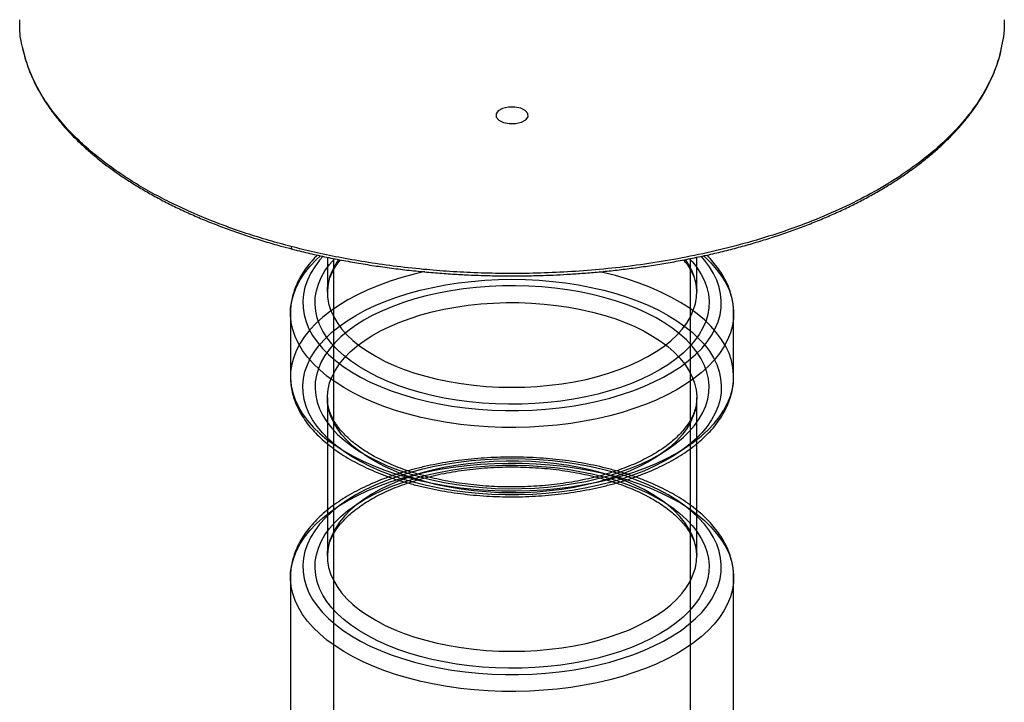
# Paper-space layout '_Trimétrica' of a CAD drawing. Header units: millimetres. Extents: x -215 to 185, y -227 to 519.
# Tile 2 of 3: x -215 to 185, y -64 to 213. Entities that reach past the tile are written whole.
import ezdxf

# ---------------------------------------------------------------- set-up
doc = ezdxf.new("R2010")
doc.units = ezdxf.units.MM

psp = doc.layouts.new('_Trimétrica')

# ---------------------------------------------------------------- linework, layer by layer
at = {"color": 7, "linetype": 'Continuous', "lineweight": 25}
for p, q in [((-89.73, 116.78), (-89.73, 102.62)), ((-87.23, 116.26), (-87.23, -175.96)), ((57.77, -175.96), (57.77, 116.27)), ((60.27, 102.62), (60.27, 116.78)), ((-104.73, 94.04), (-104.73, 68.33)), ((75.27, 68.33), (75.27, 94.04)), ((-89.73, 59.76), (-89.73, -4.53)), ((60.27, -4.53), (60.27, 59.76)), ((-104.73, -13.1), (-104.73, -133.11)), ((75.27, -133.11), (75.27, -13.1))]:
    psp.add_line(p, q, dxfattribs=at)
at = {"color": 7, "linetype": 'Continuous', "flags": 128}
psp.add_lwpolyline([(-8.22, 173.78), (-8.3, 175.1), (-9.35, 176.31), (-11.22, 177.22), (-13.62, 177.7), (-16.2, 177.66), (-18.54, 177.12), (-20.31, 176.15), (-21.23, 174.92), (-21.16, 173.59), (-20.1, 172.38), (-18.23, 171.47), (-15.83, 171), (-13.26, 171.04), (-10.91, 171.58), (-9.14, 172.54), (-8.22, 173.78)], dxfattribs=at)
at = {"color": 7, "linetype": 'Continuous', "lineweight": 25, "flags": 128}
for points in [[(-56.73, 53.05), (-61.64, 54.49), (-66.37, 56.08), (-70.9, 57.83), (-75.2, 59.72), (-79.27, 61.74), (-83.08, 63.89), (-86.62, 66.16), (-89.88, 68.54), (-92.84, 71.02), (-95.49, 73.59), (-97.83, 76.25), (-99.83, 78.97), (-101.5, 81.75), (-102.83, 84.58), (-103.81, 87.45), (-104.44, 90.34), (-104.71, 93.25), (-104.63, 96.16), (-104.2, 99.07), (-103.41, 101.95), (-102.27, 104.8), (-100.78, 107.61), (-98.96, 110.37), (-96.8, 113.06), (-94.32, 115.68), (-92.49, 117.38)], [(-91.47, 117.16), (-92.86, 115.56), (-94.87, 112.92), (-96.53, 110.22), (-97.85, 107.47), (-98.83, 104.68), (-99.45, 101.86), (-99.72, 99.03), (-99.62, 96.19), (-99.18, 93.37), (-98.38, 90.56), (-97.23, 87.79), (-95.73, 85.06), (-93.89, 82.39), (-91.72, 79.78), (-89.23, 77.25), (-86.42, 74.81), (-83.32, 72.47), (-79.92, 70.24), (-76.26, 68.13), (-72.33, 66.14), (-68.17, 64.29), (-63.77, 62.58), (-59.18, 61.02), (-54.4, 59.61)], [(-52.06, 61.89), (-56.7, 63.25), (-61.16, 64.78), (-65.41, 66.45), (-69.43, 68.26), (-73.21, 70.21), (-76.72, 72.29), (-79.96, 74.48), (-82.91, 76.78), (-85.55, 79.17), (-87.88, 81.65), (-89.88, 84.2), (-91.54, 86.82), (-92.86, 89.49), (-93.83, 92.19), (-94.45, 94.93), (-94.72, 97.68), (-94.62, 100.43), (-94.17, 103.18), (-93.36, 105.9), (-92.21, 108.59), (-90.7, 111.23), (-88.86, 113.81), (-86.82, 116.19)], [(63.03, 117.39), (63.39, 117.07), (66.04, 114.49), (68.37, 111.84), (70.38, 109.12), (72.05, 106.34), (73.38, 103.51), (74.36, 100.64), (74.99, 97.75), (75.26, 94.84), (75.18, 91.93), (74.74, 89.02), (73.96, 86.14), (72.82, 83.29), (71.33, 80.48), (69.51, 77.72), (67.35, 75.03), (64.87, 72.41), (62.08, 69.88), (58.98, 67.44), (55.59, 65.11), (51.92, 62.9), (48, 60.8), (43.82, 58.84), (39.41, 57.01), (34.79, 55.34), (29.97, 53.81), (24.98, 52.45), (19.83, 51.24), (14.55, 50.21), (9.14, 49.35), (3.65, 48.67), (-1.92, 48.16), (-7.54, 47.84), (-13.19, 47.7), (-18.84, 47.74), (-24.48, 47.96), (-30.08, 48.37), (-35.61, 48.96), (-41.07, 49.72), (-46.42, 50.66), (-51.65, 51.77), (-56.73, 53.05)], [(-54.4, 59.61), (-49.45, 58.37), (-44.35, 57.3), (-39.13, 56.39), (-33.81, 55.67), (-28.41, 55.12), (-22.95, 54.76), (-17.46, 54.57), (-11.95, 54.57), (-6.46, 54.76), (-1, 55.13), (4.4, 55.67), (9.72, 56.4), (14.94, 57.3), (20.03, 58.38), (24.98, 59.62), (29.76, 61.03), (34.36, 62.59), (38.75, 64.3), (42.91, 66.15), (46.84, 68.14), (50.5, 70.26), (53.89, 72.49), (56.99, 74.83), (59.8, 77.27), (62.29, 79.8), (64.45, 82.41), (66.29, 85.08), (67.78, 87.81), (68.93, 90.58), (69.73, 93.39), (70.17, 96.22), (70.26, 99.05), (69.99, 101.88), (69.37, 104.7), (68.39, 107.49), (67.07, 110.24), (65.4, 112.94), (63.39, 115.58), (62.01, 117.16)], [(57.36, 116.19), (58.42, 115.01), (60.42, 112.46), (62.09, 109.84), (63.41, 107.17), (64.38, 104.46), (65, 101.73), (65.26, 98.98), (65.17, 96.23), (64.72, 93.48), (63.91, 90.76), (62.75, 88.07), (61.25, 85.43), (59.41, 82.84), (57.24, 80.33), (54.74, 77.89), (51.93, 75.55), (48.83, 73.31), (45.44, 71.18), (41.79, 69.17), (37.88, 67.29), (33.74, 65.55), (29.38, 63.95), (24.82, 62.51), (20.09, 61.23), (15.2, 60.12), (10.18, 59.17), (5.04, 58.4), (-0.18, 57.81), (-5.46, 57.4), (-10.79, 57.18), (-16.14, 57.13), (-21.48, 57.27), (-26.79, 57.6), (-32.04, 58.1), (-37.22, 58.79), (-42.3, 59.65), (-47.25, 60.69), (-52.06, 61.89)], [(-85.18, 115.86), (-86.47, 113.87), (-87.81, 111.3), (-88.8, 108.68), (-89.43, 106.03), (-89.71, 103.37), (-89.63, 100.7), (-89.2, 98.05), (-88.41, 95.41), (-87.27, 92.81), (-85.78, 90.25), (-83.96, 87.76), (-81.8, 85.33), (-79.33, 82.99), (-76.54, 80.74), (-73.47, 78.6), (-70.11, 76.57), (-66.49, 74.66), (-62.62, 72.89), (-58.53, 71.26), (-54.22, 69.78), (-49.73, 68.45)], [(-49.73, 68.45), (-45.07, 67.29), (-40.26, 66.3), (-35.34, 65.48), (-30.31, 64.83), (-25.22, 64.37), (-20.07, 64.09), (-14.89, 63.99), (-9.72, 64.07), (-4.57, 64.34), (0.53, 64.8), (5.56, 65.43), (10.5, 66.24), (15.31, 67.22), (19.98, 68.37), (24.48, 69.69), (28.8, 71.16), (32.91, 72.78), (36.79, 74.54), (40.43, 76.44), (43.81, 78.46), (46.9, 80.6), (49.7, 82.84), (52.2, 85.18), (54.38, 87.6), (56.22, 90.09), (57.73, 92.64), (58.89, 95.24), (59.71, 97.87), (60.16, 100.53), (60.27, 103.2), (60.01, 105.86), (59.4, 108.51), (58.43, 111.13), (57.12, 113.71), (55.73, 115.86)], [(-50.18, 110.93), (-54.43, 109.93), (-59.43, 108.56), (-64.24, 107.04), (-68.86, 105.36), (-73.27, 103.53), (-77.45, 101.57), (-81.38, 99.48), (-85.04, 97.26), (-88.43, 94.93), (-91.53, 92.49), (-94.32, 89.96), (-96.8, 87.35), (-98.96, 84.65), (-100.78, 81.9), (-102.27, 79.09), (-103.41, 76.23), (-104.2, 73.35), (-104.63, 70.45), (-104.71, 67.54), (-104.44, 64.63), (-103.81, 61.73), (-102.83, 58.87), (-101.5, 56.04), (-99.83, 53.25), (-97.83, 50.53), (-95.49, 47.88), (-92.84, 45.31), (-89.88, 42.83), (-86.62, 40.45), (-83.08, 38.18), (-79.27, 36.02), (-75.2, 34), (-70.9, 32.11), (-66.37, 30.37), (-61.64, 28.77), (-56.73, 27.33)], [(-56.73, 27.33), (-51.65, 26.06), (-46.42, 24.95), (-41.07, 24.01), (-35.61, 23.24), (-30.08, 22.65), (-24.48, 22.25), (-18.84, 22.02), (-13.19, 21.98), (-7.54, 22.12), (-1.92, 22.45), (3.65, 22.95), (9.14, 23.64), (14.55, 24.5), (19.83, 25.53), (24.98, 26.73), (29.97, 28.1), (34.79, 29.62), (39.41, 31.3), (43.82, 33.12), (48, 35.09), (51.92, 37.18), (55.59, 39.4), (58.98, 41.73), (62.08, 44.16), (64.87, 46.7), (67.35, 49.31), (69.51, 52), (71.33, 54.76), (72.82, 57.57), (73.96, 60.42), (74.74, 63.31), (75.18, 66.21), (75.26, 69.12), (74.99, 72.03), (74.36, 74.92), (73.38, 77.79), (72.05, 80.62), (70.38, 83.4), (68.37, 86.13), (66.04, 88.78), (63.39, 91.35), (60.43, 93.83), (57.17, 96.21), (53.63, 98.48), (49.82, 100.63), (45.75, 102.66), (41.45, 104.55), (36.92, 106.29), (32.19, 107.89), (27.28, 109.32), (22.2, 110.6), (20.83, 110.91)], [(-54.4, 25.32), (-59.18, 26.73), (-63.77, 28.29), (-68.17, 30), (-72.33, 31.85), (-76.26, 33.84), (-79.92, 35.95), (-83.32, 38.19), (-86.42, 40.53), (-89.23, 42.97), (-91.72, 45.5), (-93.89, 48.1), (-95.73, 50.77), (-97.23, 53.5), (-98.38, 56.27), (-99.18, 59.08), (-99.62, 61.91), (-99.72, 64.74), (-99.45, 67.57), (-98.83, 70.39), (-97.85, 73.18), (-96.53, 75.93), (-94.87, 78.63), (-92.86, 81.28), (-90.53, 83.84), (-87.89, 86.33), (-84.93, 88.72), (-81.68, 91.01), (-78.15, 93.19), (-74.36, 95.24), (-70.31, 97.16), (-66.03, 98.95), (-61.54, 100.58), (-56.85, 102.07), (-51.98, 103.39), (-46.96, 104.55), (-41.8, 105.54), (-36.53, 106.36), (-31.16, 107), (-25.73, 107.45), (-20.25, 107.73), (-14.75, 107.82), (-9.25, 107.73), (-3.77, 107.46), (1.67, 107), (7.03, 106.36), (12.3, 105.55), (17.46, 104.56), (22.49, 103.4), (27.36, 102.08), (32.05, 100.6), (36.54, 98.96), (40.83, 97.18), (44.87, 95.26), (48.67, 93.2), (52.2, 91.03), (55.45, 88.74), (58.41, 86.35), (61.06, 83.87), (63.39, 81.3), (65.4, 78.66), (67.07, 75.95), (68.39, 73.2), (69.37, 70.41), (69.99, 67.6), (70.26, 64.76), (70.17, 61.93), (69.73, 59.1), (68.93, 56.3), (67.78, 53.52), (66.29, 50.8), (64.45, 48.12), (62.29, 45.52), (59.8, 42.99), (56.99, 40.55), (53.89, 38.21), (50.5, 35.97), (46.84, 33.86), (42.91, 31.87), (38.75, 30.01), (34.36, 28.3), (29.76, 26.74), (24.98, 25.34), (20.03, 24.09), (14.94, 23.02), (9.72, 22.11), (4.4, 21.39), (-1, 20.84), (-6.46, 20.47), (-11.95, 20.29), (-17.46, 20.29), (-22.95, 20.47), (-28.41, 20.84), (-33.81, 21.38), (-39.13, 22.11), (-44.35, 23.01), (-49.45, 24.08), (-54.4, 25.32)], [(-52.06, 27.6), (-47.25, 26.4), (-42.3, 25.36), (-37.22, 24.5), (-32.04, 23.82), (-26.79, 23.31), (-21.48, 22.99), (-16.14, 22.85), (-10.79, 22.89), (-5.46, 23.12), (-0.18, 23.53), (5.04, 24.12), (10.18, 24.89), (15.2, 25.83), (20.09, 26.95), (24.82, 28.23), (29.38, 29.67), (33.74, 31.26), (37.88, 33), (41.79, 34.88), (45.44, 36.89), (48.83, 39.02), (51.93, 41.26), (54.74, 43.61), (57.24, 46.04), (59.41, 48.56), (61.25, 51.14), (62.75, 53.79), (63.91, 56.47), (64.72, 59.2), (65.17, 61.94), (65.26, 64.69), (65, 67.44), (64.38, 70.18), (63.41, 72.89), (62.09, 75.55), (60.42, 78.17), (58.42, 80.72), (56.1, 83.2), (53.45, 85.6), (50.51, 87.89), (47.27, 90.09), (43.75, 92.16), (39.98, 94.11), (35.95, 95.92), (31.71, 97.6), (27.25, 99.12), (22.61, 100.48), (17.8, 101.69), (12.85, 102.72), (7.77, 103.58), (2.59, 104.27), (-2.67, 104.78), (-7.97, 105.1), (-13.31, 105.24), (-18.66, 105.2), (-23.99, 104.97), (-29.27, 104.56), (-34.5, 103.97), (-39.63, 103.2), (-44.65, 102.25), (-49.54, 101.14), (-54.27, 99.86), (-58.83, 98.42), (-63.19, 96.83), (-67.33, 95.08), (-71.24, 93.21), (-74.9, 91.2), (-78.28, 89.07), (-81.39, 86.82), (-84.19, 84.48), (-86.69, 82.04), (-88.86, 79.53), (-90.7, 76.94), (-92.21, 74.3), (-93.36, 71.61), (-94.17, 68.89), (-94.62, 66.15), (-94.72, 63.39), (-94.45, 60.64), (-93.83, 57.91), (-92.86, 55.2), (-91.54, 52.53), (-89.88, 49.92), (-87.88, 47.36), (-85.55, 44.88), (-82.91, 42.49), (-79.96, 40.19), (-76.72, 38), (-73.21, 35.93), (-69.43, 33.98), (-65.41, 32.16), (-61.16, 30.49), (-56.7, 28.97), (-52.06, 27.6)], [(-49.73, 25.59), (-54.22, 26.92), (-58.53, 28.4), (-62.62, 30.03), (-66.49, 31.8), (-70.11, 33.71), (-73.47, 35.74), (-76.54, 37.89), (-79.33, 40.13), (-81.8, 42.48), (-83.96, 44.9), (-85.78, 47.4), (-87.27, 49.95), (-88.41, 52.55), (-89.2, 55.19), (-89.63, 57.84), (-89.71, 60.51), (-89.43, 63.17), (-88.8, 65.82), (-87.81, 68.44), (-86.47, 71.01), (-84.79, 73.54), (-82.78, 75.99), (-80.44, 78.37), (-77.79, 80.66), (-74.84, 82.85), (-71.61, 84.93), (-68.1, 86.9), (-64.34, 88.73), (-60.34, 90.42), (-56.12, 91.97), (-51.71, 93.36), (-47.12, 94.6), (-42.37, 95.67), (-37.5, 96.56), (-32.51, 97.28), (-27.44, 97.83), (-22.31, 98.19), (-17.15, 98.37), (-11.97, 98.36), (-6.81, 98.17), (-1.68, 97.8), (3.38, 97.24), (8.36, 96.51), (13.23, 95.6), (17.97, 94.52), (22.54, 93.28), (26.95, 91.87), (31.15, 90.32), (35.13, 88.61), (38.88, 86.77), (42.37, 84.8), (45.59, 82.72), (48.52, 80.52), (51.15, 78.22), (53.47, 75.84), (55.46, 73.37), (57.12, 70.85), (58.43, 68.27), (59.4, 65.65), (60.01, 63), (60.27, 60.34), (60.16, 57.67), (59.71, 55.02), (58.89, 52.38), (57.73, 49.78), (56.22, 47.23), (54.38, 44.74), (52.2, 42.32), (49.7, 39.99), (46.9, 37.74), (43.81, 35.61), (40.43, 33.58), (36.79, 31.69), (32.91, 29.92), (28.8, 28.3), (24.48, 26.83), (19.98, 25.51), (15.31, 24.36), (10.5, 23.38), (5.56, 22.57), (0.53, 21.94), (-4.57, 21.49), (-9.72, 21.22), (-14.89, 21.13), (-20.07, 21.23), (-25.22, 21.51), (-30.31, 21.97), (-35.34, 22.62), (-40.26, 23.44), (-45.07, 24.43), (-49.73, 25.59)], [(-56.73, -54.1), (-61.64, -52.66), (-66.37, -51.06), (-70.9, -49.32), (-75.2, -47.43), (-79.27, -45.41), (-83.08, -43.26), (-86.62, -40.99), (-89.88, -38.61), (-92.84, -36.12), (-95.49, -33.55), (-97.83, -30.9), (-99.83, -28.18), (-101.5, -25.4), (-102.83, -22.57), (-103.81, -19.7), (-104.44, -16.8), (-104.71, -13.89), (-104.63, -10.98), (-104.2, -8.08), (-103.41, -5.2), (-102.27, -2.34), (-100.78, 0.47), (-98.96, 3.22), (-96.8, 5.91), (-94.32, 8.53), (-91.53, 11.06), (-88.43, 13.5), (-85.04, 15.83), (-81.38, 18.05), (-77.45, 20.14), (-73.27, 22.1), (-68.86, 23.93), (-64.24, 25.61), (-59.43, 27.13), (-54.43, 28.5), (-49.28, 29.7), (-44, 30.73), (-38.6, 31.59), (-33.1, 32.28), (-27.53, 32.78), (-21.91, 33.1), (-16.27, 33.24), (-10.61, 33.2), (-4.98, 32.98), (0.62, 32.57), (6.16, 31.99), (11.62, 31.22), (16.97, 30.28), (22.2, 29.17), (27.28, 27.89), (32.19, 26.45), (36.92, 24.86), (41.45, 23.11), (45.75, 21.23), (49.82, 19.2), (53.63, 17.05), (57.17, 14.78), (60.43, 12.4), (63.39, 9.92), (66.04, 7.35), (68.37, 4.7), (70.38, 1.97), (72.05, -0.81), (73.38, -3.64), (74.36, -6.51), (74.99, -9.4), (75.26, -12.31), (75.18, -15.22), (74.74, -18.12), (73.96, -21.01), (72.82, -23.86), (71.33, -26.67), (69.51, -29.43), (67.35, -32.12), (64.87, -34.73), (62.08, -37.27), (58.98, -39.7), (55.59, -42.03), (51.92, -44.25), (48, -46.34), (43.82, -48.31), (39.41, -50.13), (34.79, -51.81), (29.97, -53.33), (24.98, -54.7), (19.83, -55.9), (14.55, -56.94), (9.14, -57.8), (3.65, -58.48), (-1.92, -58.98), (-7.54, -59.31), (-13.19, -59.45), (-18.84, -59.41), (-24.48, -59.18), (-30.08, -58.78), (-35.61, -58.19), (-41.07, -57.43), (-46.42, -56.49), (-51.65, -55.38), (-56.73, -54.1)], [(-54.4, -47.53), (-49.45, -48.78), (-44.35, -49.85), (-39.13, -50.75), (-33.81, -51.48), (-28.41, -52.02), (-22.95, -52.39), (-17.46, -52.57), (-11.95, -52.57), (-6.46, -52.39), (-1, -52.02), (4.4, -51.47), (9.72, -50.74), (14.94, -49.84), (20.03, -48.77), (24.98, -47.52), (29.76, -46.12), (34.36, -44.56), (38.75, -42.85), (42.91, -40.99), (46.84, -39), (50.5, -36.89), (53.89, -34.65), (56.99, -32.31), (59.8, -29.87), (62.29, -27.34), (64.45, -24.74), (66.29, -22.06), (67.78, -19.33), (68.93, -16.56), (69.73, -13.76), (70.17, -10.93), (70.26, -8.1), (69.99, -5.26), (69.37, -2.45), (68.39, 0.34), (67.07, 3.1), (65.4, 5.8), (63.39, 8.44), (61.06, 11.01), (58.41, 13.49), (55.45, 15.88), (52.2, 18.17), (48.67, 20.35), (44.87, 22.4), (40.83, 24.32), (36.54, 26.1), (32.05, 27.74), (27.36, 29.22), (22.49, 30.54), (17.46, 31.7), (12.3, 32.69), (7.03, 33.5), (1.67, 34.14), (-3.77, 34.6), (-9.25, 34.87), (-14.75, 34.96), (-20.25, 34.87), (-25.73, 34.59), (-31.16, 34.14), (-36.53, 33.5), (-41.8, 32.68), (-46.96, 31.69), (-51.98, 30.53), (-56.85, 29.21), (-61.54, 27.72), (-66.03, 26.09), (-70.31, 24.3), (-74.36, 22.38), (-78.15, 20.33), (-81.68, 18.15), (-84.93, 15.86), (-87.89, 13.47), (-90.53, 10.99), (-92.86, 8.42), (-94.87, 5.78), (-96.53, 3.07), (-97.85, 0.32), (-98.83, -2.47), (-99.45, -5.29), (-99.72, -8.12), (-99.62, -10.95), (-99.18, -13.78), (-98.38, -16.58), (-97.23, -19.36), (-95.73, -22.09), (-93.89, -24.76), (-91.72, -27.36), (-89.23, -29.89), (-86.42, -32.33), (-83.32, -34.67), (-79.92, -36.9), (-76.26, -39.02), (-72.33, -41.01), (-68.17, -42.86), (-63.77, -44.57), (-59.18, -46.13), (-54.4, -47.53)], [(-52.06, -45.26), (-56.7, -43.89), (-61.16, -42.37), (-65.41, -40.7), (-69.43, -38.88), (-73.21, -36.93), (-76.72, -34.86), (-79.96, -32.67), (-82.91, -30.37), (-85.55, -27.98), (-87.88, -25.5), (-89.88, -22.94), (-91.54, -20.33), (-92.86, -17.66), (-93.83, -14.95), (-94.45, -12.22), (-94.72, -9.47), (-94.62, -6.71), (-94.17, -3.97), (-93.36, -1.25), (-92.21, 1.44), (-90.7, 4.08), (-88.86, 6.67), (-86.69, 9.18), (-84.19, 11.62), (-81.39, 13.96), (-78.28, 16.21), (-74.9, 18.34), (-71.24, 20.35), (-67.33, 22.23), (-63.19, 23.97), (-58.83, 25.56), (-54.27, 27), (-49.54, 28.28), (-44.65, 29.4), (-39.63, 30.34), (-34.5, 31.11), (-29.27, 31.7), (-23.99, 32.11), (-18.66, 32.34), (-13.31, 32.38), (-7.97, 32.24), (-2.67, 31.92), (2.59, 31.41), (7.77, 30.72), (12.85, 29.86), (17.8, 28.83), (22.61, 27.62), (27.25, 26.26), (31.71, 24.74), (35.95, 23.06), (39.98, 21.25), (43.75, 19.3), (47.27, 17.23), (50.51, 15.04), (53.45, 12.74), (56.1, 10.34), (58.42, 7.87), (60.42, 5.31), (62.09, 2.69), (63.41, 0.03), (64.38, -2.68), (65, -5.42), (65.26, -8.17), (65.17, -10.92), (64.72, -13.66), (63.91, -16.39), (62.75, -19.07), (61.25, -21.72), (59.41, -24.3), (57.24, -26.82), (54.74, -29.25), (51.93, -31.6), (48.83, -33.84), (45.44, -35.97), (41.79, -37.98), (37.88, -39.86), (33.74, -41.6), (29.38, -43.19), (24.82, -44.63), (20.09, -45.91), (15.2, -47.03), (10.18, -47.97), (5.04, -48.74), (-0.18, -49.33), (-5.46, -49.74), (-10.79, -49.97), (-16.14, -50.01), (-21.48, -49.87), (-26.79, -49.55), (-32.04, -49.04), (-37.22, -48.36), (-42.3, -47.49), (-47.25, -46.46), (-52.06, -45.26)], [(-49.73, -38.69), (-45.07, -39.86), (-40.26, -40.85), (-35.34, -41.67), (-30.31, -42.31), (-25.22, -42.78), (-20.07, -43.06), (-14.89, -43.16), (-9.72, -43.07), (-4.57, -42.8), (0.53, -42.35), (5.56, -41.72), (10.5, -40.91), (15.31, -39.93), (19.98, -38.77), (24.48, -37.46), (28.8, -35.99), (32.91, -34.37), (36.79, -32.6), (40.43, -30.7), (43.81, -28.68), (46.9, -26.54), (49.7, -24.3), (52.2, -21.97), (54.38, -19.55), (56.22, -17.05), (57.73, -14.5), (58.89, -11.91), (59.71, -9.27), (60.16, -6.62), (60.27, -3.95), (60.01, -1.29), (59.4, 1.36), (58.43, 3.98), (57.12, 6.56), (55.46, 9.09), (53.47, 11.55), (51.15, 13.93), (48.52, 16.23), (45.59, 18.43), (42.37, 20.52), (38.88, 22.49), (35.13, 24.33), (31.15, 26.03), (26.95, 27.59), (22.54, 28.99), (17.97, 30.23), (13.23, 31.31), (8.36, 32.22), (3.38, 32.95), (-1.68, 33.51), (-6.81, 33.88), (-11.97, 34.07), (-17.15, 34.08), (-22.31, 33.9), (-27.44, 33.54), (-32.51, 33), (-37.5, 32.27), (-42.37, 31.38), (-47.12, 30.31), (-51.71, 29.08), (-56.12, 27.68), (-60.34, 26.13), (-64.34, 24.44), (-68.1, 22.61), (-71.61, 20.65), (-74.84, 18.57), (-77.79, 16.37), (-80.44, 14.08), (-82.78, 11.7), (-84.79, 9.25), (-86.47, 6.73), (-87.81, 4.15), (-88.8, 1.53), (-89.43, -1.11), (-89.71, -3.78), (-89.63, -6.44), (-89.2, -9.1), (-88.41, -11.74), (-87.27, -14.34), (-85.78, -16.89), (-83.96, -19.39), (-81.8, -21.81), (-79.33, -24.15), (-76.54, -26.4), (-73.47, -28.55), (-70.11, -30.58), (-66.49, -32.48), (-62.62, -34.26), (-58.53, -35.89), (-54.22, -37.37), (-49.73, -38.69)]]:
    psp.add_lwpolyline(points, dxfattribs=at)
at = {"color": 7, "linetype": 'Continuous', "lineweight": 25}
for points, knots in [([(-213.56, 202.23), (-213.6, 202.36), (-214.37, 205.13), (-214.77, 208.8), (-214.63, 212.33), (-214.59, 213.19)], [0, 0, 0, 0, 0.036387, 0.764354, 1, 1, 1, 1]), ([(185.14, 213.19), (185.16, 211.33), (185.2, 207.77), (184.42, 204.24), (184.05, 202.55)], [0, 0, 0, 0, 0.52182, 1, 1, 1, 1]), ([(-104.38, 121.11), (-107.41, 121.92), (-113.63, 123.59), (-122.86, 126.48), (-132.23, 129.76), (-141.67, 133.51), (-150.54, 137.49), (-158.79, 141.66), (-166.43, 145.97), (-173.84, 150.68), (-180.96, 155.79), (-187.68, 161.32), (-193.92, 167.27), (-199.55, 173.62), (-204.48, 180.36), (-208.56, 187.48), (-211.75, 194.79), (-212.96, 199.77), (-213.56, 202.23)], [0, 0, 0, 0, 0.051308, 0.105243, 0.161925, 0.221473, 0.283995, 0.338442, 0.395071, 0.453919, 0.51501, 0.578357, 0.64395, 0.711765, 0.781752, 0.853838, 0.927924, 1, 1, 1, 1]), ([(-213.53, 201.93), (-213.29, 200.84), (-212.75, 198.29), (-211.53, 194.48), (-209.99, 190.49), (-208.21, 186.67), (-206.16, 182.9), (-203.84, 179.17), (-201.26, 175.49), (-198.41, 171.86), (-195.3, 168.29), (-191.93, 164.79), (-188.32, 161.37), (-184.46, 158.01), (-180.36, 154.74), (-176.03, 151.55), (-171.48, 148.45), (-166.71, 145.44), (-161.72, 142.53), (-156.53, 139.72), (-151.14, 137.02), (-145.57, 134.42), (-139.81, 131.94), (-133.88, 129.57), (-127.79, 127.32), (-121.54, 125.19), (-115.14, 123.19), (-109.29, 121.48), (-105.52, 120.51), (-103.97, 120.11)], [0, 0, 0, 0, 0.0313657, 0.0728802, 0.1102229, 0.1476157, 0.1850545, 0.2225358, 0.2600544, 0.2976044, 0.3351795, 0.3727736, 0.4103811, 0.4479973, 0.485618, 0.5232397, 0.5608594, 0.5984741, 0.6360822, 0.6736821, 0.7112724, 0.7488517, 0.7864188, 0.8239718, 0.861509, 0.8990281, 0.9365261, 0.973999, 1, 1, 1, 1]), ([(184.05, 202.55), (183.88, 201.49), (183.24, 197.64), (180.78, 191.05), (176.65, 182.84), (171.1, 174.78), (164.26, 166.96), (156.18, 159.46), (146.96, 152.36), (136.69, 145.72), (125.52, 139.59), (113.58, 134.03), (101.03, 129.06), (88.02, 124.7), (74.7, 120.94), (61.21, 117.8), (47.69, 115.23), (34.24, 113.23), (20.99, 111.76), (8.02, 110.78), (-4.61, 110.25), (-16.82, 110.13), (-28.58, 110.37), (-39.85, 110.94), (-51.28, 111.86), (-62.79, 113.13), (-74.26, 114.79), (-84.98, 116.69), (-94.99, 118.77), (-101.3, 120.34), (-104.38, 121.11)], [0, 0, 0, 0, 0.0160315, 0.0582571, 0.1009173, 0.1438723, 0.1869761, 0.2300799, 0.2730349, 0.3156951, 0.3579207, 0.3995805, 0.4405539, 0.480733, 0.5200232, 0.5583447, 0.5956319, 0.6318332, 0.6669111, 0.70084, 0.7336064, 0.7652066, 0.7956461, 0.8249378, 0.8531013, 0.8854414, 0.9162429, 0.9455623, 0.9734603, 1, 1, 1, 1]), ([(-14.73, 109.21), (-12.08, 109.23), (-8.34, 109.25), (-2.79, 109.39), (2, 109.56), (7.71, 109.85), (13.69, 110.24), (19.95, 110.76), (26.37, 111.4), (32.91, 112.17), (39.51, 113.07), (46.15, 114.1), (52.79, 115.27), (59.41, 116.56), (65.98, 117.99), (72.5, 119.55), (78.93, 121.24), (85.26, 123.06), (91.49, 125), (97.59, 127.06), (103.56, 129.24), (109.38, 131.54), (115.05, 133.95), (120.55, 136.47), (125.88, 139.1), (131.02, 141.84), (135.96, 144.67), (140.71, 147.6), (145.25, 150.62), (149.58, 153.73), (153.69, 156.93), (157.57, 160.21), (161.21, 163.56), (164.62, 166.99), (167.79, 170.49), (170.71, 174.05), (173.38, 177.67), (175.79, 181.36), (177.94, 185.09), (179.82, 188.88), (181.44, 192.72), (182.77, 196.6), (183.67, 199.78), (184.03, 201.67), (184.14, 202.25)], [0, 0, 0, 0, 0.027133, 0.038373, 0.057, 0.076374, 0.097173, 0.118885, 0.141304, 0.164262, 0.187642, 0.211357, 0.235342, 0.259545, 0.283927, 0.308458, 0.333111, 0.357867, 0.382709, 0.407623, 0.432597, 0.457621, 0.482689, 0.507791, 0.532924, 0.558082, 0.583261, 0.608459, 0.633672, 0.6589, 0.68414, 0.709393, 0.734658, 0.759936, 0.785229, 0.81054, 0.835871, 0.861227, 0.886615, 0.912043, 0.93752, 0.963059, 0.988677, 1, 1, 1, 1]), ([(-104.38, 121.11), (-104.37, 120.9), (-104.35, 120.59), (-104.23, 120.3), (-104.12, 120.15), (-104.02, 120.11), (-103.97, 120.09)], [0, 0, 0, 0, 0.38578, 0.591919, 0.801206, 1, 1, 1, 1]), ([(-103.97, 120.11), (-103.29, 119.93), (-100.4, 119.16), (-95.18, 117.94), (-88.32, 116.45), (-81.35, 115.1), (-74.31, 113.89), (-67.22, 112.82), (-60.09, 111.89), (-52.96, 111.1), (-45.89, 110.45), (-39.06, 109.96), (-32.86, 109.62), (-27.45, 109.41), (-21.55, 109.25), (-17.37, 109.23), (-14.73, 109.21)], [0, 0, 0, 0, 0.024653, 0.10525, 0.185745, 0.266107, 0.346288, 0.426216, 0.505764, 0.584706, 0.662581, 0.738293, 0.808413, 0.864457, 0.91427, 1, 1, 1, 1]), ([(-93.78, 117.65), (-94.52, 116.89), (-96.12, 115.26), (-98.21, 112.63), (-100.12, 109.82), (-101.7, 106.94), (-102.95, 104.02), (-103.89, 101.06), (-104.47, 98.09), (-104.73, 95.79), (-104.7, 94.48), (-104.69, 94.16)], [0, 0, 0, 0, 0.109767, 0.235236, 0.35978, 0.483106, 0.604996, 0.725376, 0.844351, 0.962209, 1, 1, 1, 1]), ([(75.24, 93.93), (75.25, 94.26), (75.29, 95.58), (75.05, 97.88), (74.5, 100.8), (73.61, 103.7), (72.43, 106.55), (70.94, 109.36), (69.14, 112.12), (67.02, 114.8), (65.4, 116.65), (64.42, 117.57), (64.33, 117.66)], [0, 0, 0, 0, 0.0393671, 0.1552831, 0.2712335, 0.3876924, 0.5050928, 0.6237383, 0.7437722, 0.8651742, 0.9877871, 1, 1, 1, 1]), ([(-89.69, 102.6), (-89.69, 103.05), (-89.7, 104.25), (-89.37, 106.2), (-88.73, 108.45), (-87.77, 110.68), (-86.5, 112.87), (-85.35, 114.55), (-84.53, 115.48), (-84.33, 115.7)], [0, 0, 0, 0, 0.104842, 0.280737, 0.45416, 0.623199, 0.787868, 0.94912, 1, 1, 1, 1]), ([(54.89, 115.7), (55.3, 115.21), (56.28, 114.02), (57.52, 112.12), (58.63, 110.01), (59.47, 107.88), (60.01, 105.72), (60.28, 103.97), (60.25, 102.93), (60.24, 102.62)], [0, 0, 0, 0, 0.112128, 0.269866, 0.429358, 0.591522, 0.757367, 0.92763, 1, 1, 1, 1]), ([(-104.69, 68.11), (-104.69, 67.55), (-104.69, 66.02), (-104.35, 63.51), (-103.69, 60.59), (-102.7, 57.71), (-101.41, 54.87), (-99.82, 52.08), (-97.92, 49.34), (-95.71, 46.67), (-93.21, 44.08), (-90.42, 41.58), (-87.36, 39.17), (-84.04, 36.88), (-80.47, 34.71), (-76.67, 32.66), (-72.66, 30.75), (-68.45, 28.97), (-64.05, 27.33), (-59.8, 25.94), (-56.97, 25.14), (-55.71, 24.79)], [0, 0, 0, 0, 0.029115, 0.080916, 0.132794, 0.184971, 0.237621, 0.290858, 0.34472, 0.399175, 0.454139, 0.509493, 0.565118, 0.620904, 0.676764, 0.732627, 0.788451, 0.844216, 0.899913, 0.95554, 1, 1, 1, 1]), ([(-55.71, 24.79), (-54.87, 24.56), (-52.44, 23.92), (-48.31, 22.97), (-43.31, 21.99), (-38.21, 21.17), (-33.03, 20.52), (-27.79, 20.03), (-22.5, 19.7), (-17.19, 19.54), (-11.87, 19.55), (-6.56, 19.72), (-1.28, 20.06), (3.96, 20.56), (9.13, 21.23), (14.23, 22.06), (19.22, 23.04), (24.1, 24.19), (28.84, 25.49), (33.44, 26.94), (37.88, 28.53), (42.14, 30.27), (46.2, 32.15), (50.06, 34.17), (53.7, 36.31), (57.1, 38.59), (60.25, 40.98), (63.13, 43.49), (65.74, 46.1), (68.05, 48.81), (70.06, 51.6), (71.75, 54.46), (73.11, 57.37), (74.16, 60.31), (74.86, 63.28), (75.23, 65.91), (75.24, 67.54), (75.24, 68.19)], [0, 0, 0, 0, 0.015516, 0.044927, 0.074312, 0.103672, 0.133013, 0.162338, 0.191651, 0.220957, 0.25026, 0.279564, 0.308872, 0.338189, 0.367518, 0.396863, 0.426231, 0.455624, 0.485048, 0.514507, 0.544006, 0.573548, 0.603135, 0.632767, 0.662442, 0.692151, 0.721877, 0.751582, 0.781223, 0.810741, 0.840066, 0.869126, 0.897864, 0.926249, 0.95429, 0.982042, 1, 1, 1, 1]), ([(-50.75, 28.14), (-51.49, 28.35), (-53.65, 28.95), (-57.09, 30.04), (-61.01, 31.46), (-64.73, 32.99), (-68.22, 34.63), (-71.49, 36.37), (-74.51, 38.19), (-77.27, 40.09), (-79.77, 42.05), (-81.99, 44.06), (-83.94, 46.11), (-85.6, 48.18), (-86.99, 50.28), (-88.1, 52.39), (-88.93, 54.52), (-89.47, 56.68), (-89.73, 58.42), (-89.7, 59.46), (-89.69, 59.76)], [0, 0, 0, 0, 0.030811, 0.089424, 0.147949, 0.206366, 0.264669, 0.322854, 0.380928, 0.438906, 0.496824, 0.554732, 0.612703, 0.670868, 0.72942, 0.788627, 0.84883, 0.910405, 0.97362, 1, 1, 1, 1]), ([(60.24, 59.74), (60.24, 59.32), (60.25, 58.13), (59.93, 56.2), (59.29, 53.95), (58.33, 51.72), (57.08, 49.53), (55.54, 47.38), (53.73, 45.27), (51.64, 43.21), (49.29, 41.21), (46.66, 39.27), (43.78, 37.4), (40.65, 35.61), (37.29, 33.92), (33.7, 32.32), (29.9, 30.84), (25.91, 29.47), (21.74, 28.23), (17.41, 27.13), (12.95, 26.16), (8.36, 25.34), (3.67, 24.67), (-1.1, 24.15), (-5.93, 23.79), (-10.8, 23.58), (-15.69, 23.53), (-20.58, 23.64), (-25.43, 23.91), (-30.25, 24.34), (-34.99, 24.92), (-39.65, 25.65), (-44.19, 26.53), (-47.88, 27.38), (-50.03, 27.95), (-50.75, 28.14)], [0, 0, 0, 0, 0.019539, 0.053866, 0.087718, 0.120716, 0.152859, 0.184334, 0.215348, 0.246077, 0.276645, 0.307141, 0.337619, 0.368107, 0.398627, 0.429195, 0.459815, 0.490488, 0.521212, 0.551984, 0.582797, 0.613647, 0.644527, 0.675432, 0.706356, 0.737293, 0.768239, 0.799187, 0.83013, 0.861063, 0.89198, 0.922875, 0.953743, 0.984577, 1, 1, 1, 1]), ([(75.24, -13.21), (75.25, -12.88), (75.29, -11.56), (75.05, -9.27), (74.5, -6.34), (73.61, -3.45), (72.43, -0.6), (70.94, 2.21), (69.14, 4.97), (67.03, 7.66), (64.63, 10.28), (61.94, 12.82), (58.97, 15.26), (55.73, 17.59), (52.25, 19.8), (48.52, 21.89), (44.58, 23.85), (40.44, 25.68), (36.1, 27.36), (31.59, 28.9), (26.93, 30.29), (22.12, 31.53), (17.19, 32.61), (12.15, 33.53), (7.02, 34.29), (1.82, 34.89), (-3.44, 35.33), (-8.74, 35.6), (-14.05, 35.7), (-19.37, 35.64), (-24.68, 35.41), (-29.94, 35.02), (-35.16, 34.46), (-40.31, 33.74), (-45.37, 32.86), (-50.33, 31.82), (-55.16, 30.62), (-59.86, 29.27), (-64.41, 27.77), (-68.79, 26.13), (-72.98, 24.34), (-76.98, 22.41), (-80.76, 20.35), (-84.32, 18.16), (-87.64, 15.85), (-90.7, 13.42), (-93.5, 10.87), (-96, 8.23), (-98.22, 5.49), (-100.12, 2.67), (-101.7, -0.2), (-102.95, -3.13), (-103.89, -6.08), (-104.47, -9.05), (-104.73, -11.36), (-104.7, -12.66), (-104.69, -12.98)], [0, 0, 0, 0, 0.006084, 0.023997, 0.041915, 0.059912, 0.078054, 0.096389, 0.114939, 0.1337, 0.152647, 0.171745, 0.19095, 0.210222, 0.229529, 0.248845, 0.268151, 0.287438, 0.306703, 0.325943, 0.34516, 0.364353, 0.383527, 0.402683, 0.421824, 0.440953, 0.460072, 0.479185, 0.498294, 0.517402, 0.536512, 0.555624, 0.574744, 0.593872, 0.613012, 0.632168, 0.651341, 0.670536, 0.689754, 0.708999, 0.728272, 0.747576, 0.766908, 0.786267, 0.805645, 0.825027, 0.844388, 0.863694, 0.882905, 0.901974, 0.920857, 0.93952, 0.957951, 0.976168, 0.994214, 1, 1, 1, 1]), ([(-89.69, -4.55), (-89.69, -4.1), (-89.7, -2.9), (-89.37, -0.94), (-88.73, 1.31), (-87.76, 3.54), (-86.51, 5.73), (-84.97, 7.88), (-83.16, 9.98), (-81.07, 12.04), (-78.71, 14.04), (-76.08, 15.98), (-73.2, 17.85), (-70.07, 19.64), (-66.7, 21.33), (-63.11, 22.93), (-59.31, 24.41), (-55.31, 25.77), (-51.14, 27.01), (-46.81, 28.11), (-42.34, 29.08), (-37.75, 29.9), (-33.06, 30.57), (-28.29, 31.08), (-23.46, 31.45), (-18.59, 31.65), (-13.7, 31.7), (-8.82, 31.58), (-3.96, 31.31), (0.85, 30.88), (5.6, 30.3), (10.25, 29.57), (14.8, 28.68), (19.22, 27.66), (23.49, 26.5), (27.59, 25.2), (31.51, 23.79), (35.23, 22.25), (38.73, 20.61), (42, 18.88), (45.02, 17.06), (47.79, 15.16), (50.29, 13.2), (52.51, 11.19), (54.46, 9.14), (56.13, 7.07), (57.52, 4.97), (58.63, 2.86), (59.47, 0.73), (60.01, -1.42), (60.28, -3.17), (60.25, -4.21), (60.24, -4.52)], [0, 0, 0, 0, 0.013418, 0.035928, 0.058123, 0.079756, 0.100831, 0.121468, 0.141805, 0.161955, 0.182002, 0.202001, 0.22199, 0.241984, 0.262001, 0.282048, 0.30213, 0.322247, 0.342397, 0.362578, 0.382786, 0.403018, 0.423271, 0.443539, 0.46382, 0.48411, 0.504404, 0.524701, 0.544994, 0.565281, 0.585557, 0.605818, 0.626062, 0.646283, 0.666478, 0.686644, 0.706775, 0.72687, 0.746925, 0.766939, 0.786916, 0.806859, 0.826782, 0.846701, 0.866641, 0.886646, 0.906785, 0.927147, 0.94785, 0.969023, 0.990761, 1, 1, 1, 1])]:
    psp.add_open_spline(points, degree=3, knots=knots, dxfattribs=at)

doc.saveas('drawing.dxf')
